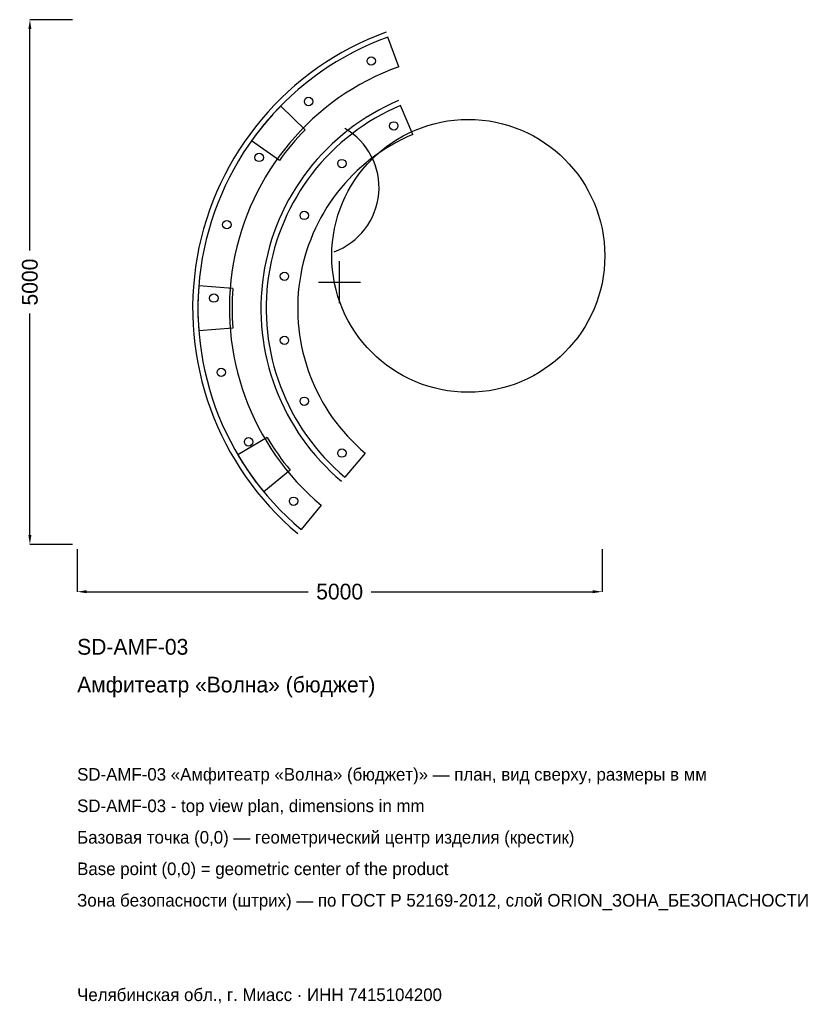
# Model space of a CAD drawing. Header units: metres. Extents: x -3047 to 4568, y -6881 to 2500.
import ezdxf

# ---------------------------------------------------------------- set-up
doc = ezdxf.new("R2010")
doc.units = ezdxf.units.M
for name, color, linetype in [('ORION_ДАННЫЕ', 3, 'Continuous'), ('ORION_КОНТУР', 7, 'Continuous'), ('ORION_РАЗМЕРЫ', 8, 'Continuous')]:
    doc.layers.add(name, color=color, linetype=linetype)
doc.dimstyles.new('ORION', dxfattribs={"dimtxt": 150, "dimasz": 90, "dimexe": 1.25, "dimexo": 45, "dimtad": 1, "dimdec": 0, "dimcen": 2.5, "dimazin": 3, "dimtfac": 1, "dimtmove": 0, "dimatfit": 3, "dimarcsym": 0})

# ---------------------------------------------------------------- blocks, each defined once
blk = doc.blocks.new('_CLOSEDFILLED')
at = {"color": 0, "linetype": 'BYBLOCK'}
blk.add_solid([(-1, 0.16), (0, 0), (-1, -0.16)], dxfattribs=at)
blk = doc.blocks.new('*D1')
for p, q in [((-2500, -2545), (-2500, -2950)), ((2500, -2545), (2500, -2950)), ((-2410, -2950), (-300, -2950)), ((300, -2950), (2410, -2950))]:
    blk.add_line(p, q)
at = {"layer": 'Defpoints'}
for p in [(-2500, -2500), (2500, -2500), (-2500, -2950)]:
    blk.add_point(p, dxfattribs=at)
at = {"layer": 'ORION_РАЗМЕРЫ', "xscale": 90, "yscale": 90, "rotation": 180}
blk.add_blockref('_CLOSEDFILLED', (-2500, -2950), dxfattribs=at)
at = {"layer": 'ORION_РАЗМЕРЫ', "xscale": 90, "yscale": 90}
blk.add_blockref('_CLOSEDFILLED', (2500, -2950), dxfattribs=at)
at = {"layer": 'ORION_РАЗМЕРЫ', "insert": (0, -2950), "char_height": 150, "attachment_point": 5}
blk.add_mtext('5000', dxfattribs=at)
blk = doc.blocks.new('*D2')
for p, q in [((-2545, 2500), (-2950, 2500)), ((-2950, 300), (-2950, 2410)), ((-2950, -2410), (-2950, -300)), ((-2545, -2500), (-2950, -2500))]:
    blk.add_line(p, q)
at = {"layer": 'Defpoints'}
for p in [(-2500, 2500), (-2950, -2500), (-2500, -2500)]:
    blk.add_point(p, dxfattribs=at)
at = {"layer": 'ORION_РАЗМЕРЫ', "xscale": 90, "yscale": 90}
for p, rotation in [((-2950, 2500), 90), ((-2950, -2500), 270)]:
    blk.add_blockref('_CLOSEDFILLED', p, dxfattribs=dict(at, rotation=rotation))
at = {"layer": 'ORION_РАЗМЕРЫ', "insert": (-2950, 0), "char_height": 150, "attachment_point": 5, "rotation": 90}
blk.add_mtext('5000', dxfattribs=at)
blk = doc.blocks.new('ОРИОН SD-AMF-03 Амфитеатр Волна (бюджет)')
at = {"layer": 'ORION_КОНТУР'}
for p, q in [((562.1, 2052.2), (459.4, 2334.2)), ((-329.6, 1449.7), (-561.4, 1677.5)), ((696.7, 1406.9), (579.5, 1683.1)), ((-574.2, 1158.2), (-838.8, 1346.9)), ((-1017.5, -59.7), (-1341.5, -34.2)), ((-1017.5, -440.3), (-1341.5, -465.8)), ((-689.5, -1480.8), (-969.5, -1645.7)), ((243, -1628.9), (50.1, -1858.7)), ((-471.2, -1792.5), (-722, -1999.2)), ((-174.8, -2126.8), (-367.7, -2356.6))]:
    blk.add_line(p, q, dxfattribs=at)
for centre, radius in [((301.2, 2106.4), 40), ((-295.9, 1720.7), 40), ((1225, 250), 1300), ((514.7, 1487.5), 40), ((-766.3, 1187.7), 40), ((21.1, 1128.9), 40), ((-337.5, 635.3), 40), ((-1074.7, 547.3), 40), ((-526, 55), 40), ((-1198.2, -152.8), 40), ((-526, -555), 40), ((-1127.4, -860.1), 40), ((-337.5, -1135.3), 40), ((-867.7, -1521.8), 40), ((21.1, -1628.9), 40), ((-438.5, -2088.5), 40)]:
    blk.add_circle(centre, radius, dxfattribs=at)
for centre, radius, start, end in [((1400, -250), 2800, 110, 230), ((1400, -250), 2750, 110, 230), ((1400, -250), 2450, 110, 230), ((1400, -250), 2150, 113, 230), ((1400, -250), 2750, 135.5, 144.5), ((1400, -250), 2100, 113, 230), ((1400, -250), 2425, 135.5, 144.5), ((-275, 900), 650, 290, 60), ((1400, -250), 1800, 113, 230), ((1400, -250), 2750, 175.5, 184.5), ((1400, -250), 2425, 175.5, 184.5), ((1400, -250), 2425, 210.5, 219.5), ((1400, -250), 2750, 210.5, 219.5)]:
    blk.add_arc(centre, radius, start, end, dxfattribs=at)
at = {"layer": 'ORION_РАЗМЕРЫ'}
for p, q in [((0, -200), (0, 200)), ((-200, 0), (200, 0))]:
    blk.add_line(p, q, dxfattribs=at)
at = {"layer": 'ORION_ДАННЫЕ'}
for tag, p in [('АРТИКУЛ', (-2500, -3550)), ('НАИМЕНОВАНИЕ', (-2500, -3910))]:
    blk.add_attdef(tag, p, '', height=150, dxfattribs=at)
at = {"layer": 'ORION_ДАННЫЕ', "flags": 1}
for tag, p in [('ПРОИЗВОДИТЕЛЬ', (-2500, -4270)), ('ТЕЛЕФОН', (-2500, -4630)), ('САЙТ', (-2500, -5350)), ('АДРЕС', (-2500, -5710)), ('РЕКВИЗИТЫ', (-2500, -6070)), ('ГАБАРИТЫ', (-2500, -6430)), ('ЗОНА_БЕЗОПАСНОСТИ', (-2500, -6790))]:
    blk.add_attdef(tag, p, '', height=150, dxfattribs=at)
at = {"layer": 'ORION_РАЗМЕРЫ'}
dim = blk.add_linear_dim(base=(-2950, -2500), p1=(-2500, -2500), p2=(-2500, 2500), angle=90, dimstyle='ORION', dxfattribs=at)
dim.commit()
dim.dimension.update_dxf_attribs({"geometry": '*D2', "text_midpoint": (-2950, 0)})
dim = blk.add_linear_dim(base=(-2500, -2950), p1=(-2500, -2500), p2=(2500, -2500), dimstyle='ORION', dxfattribs=at)
dim.commit()
dim.dimension.update_dxf_attribs({"geometry": '*D1', "text_midpoint": (0, -2950)})

msp = doc.modelspace()

# ---------------------------------------------------------------- block references
msp.add_blockref('ОРИОН SD-AMF-03 Амфитеатр Волна (бюджет)', (0, 0)).add_auto_attribs({'АРТИКУЛ': 'SD-AMF-03', 'НАИМЕНОВАНИЕ': 'Амфитеатр «Волна» (бюджет)'})

# ---------------------------------------------------------------- texts
at = {"layer": 'ORION_ДАННЫЕ', "color": 3}
for s, p in [('SD-AMF-03 «Амфитеатр «Волна» (бюджет)» — план, вид сверху, размеры в мм', (-2500, -4750)), ('SD-AMF-03 - top view plan, dimensions in mm', (-2500, -5050)), ('Челябинская обл., г. Миасс · ИНН 7415104200', (-2500, -6850))]:
    msp.add_text(s, height=120, dxfattribs=at).set_placement(p)
at = {"layer": 'ORION_ДАННЫЕ', "color": 7}
for s, p in [('Базовая точка (0,0) — геометрический центр изделия (крестик)', (-2500, -5350)), ('Base point (0,0) = geometric center of the product', (-2500, -5650))]:
    msp.add_text(s, height=120, dxfattribs=at).set_placement(p)
at = {"layer": 'ORION_ДАННЫЕ', "color": 1}
msp.add_text('Зона безопасности (штрих) — по ГОСТ Р 52169-2012, слой ORION_ЗОНА_БЕЗОПАСНОСТИ', height=120, dxfattribs=at).set_placement((-2500, -5950))

doc.saveas('drawing.dxf')
